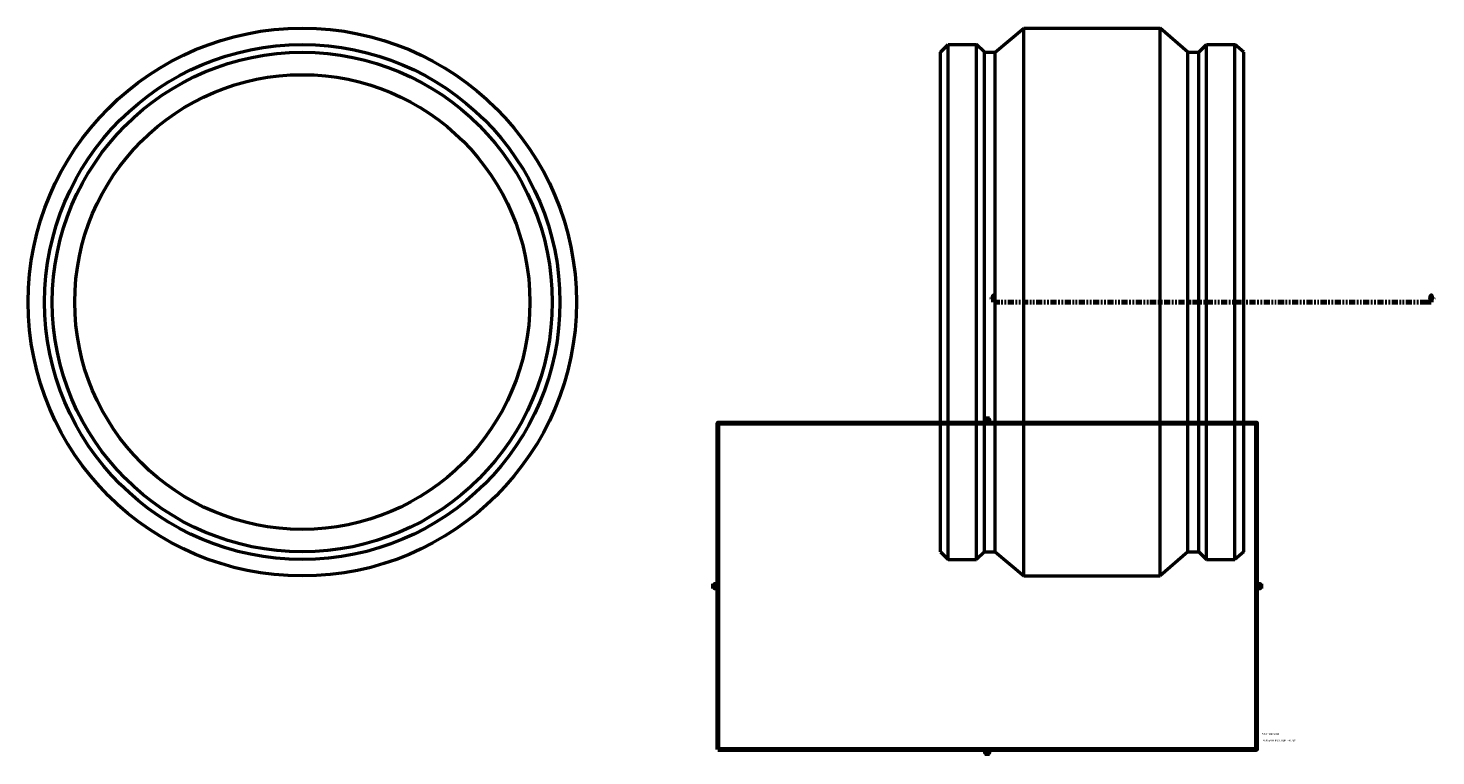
# Model space of a CAD drawing. Header units: inches. Extents: x -42 to 94, y -45 to 100.
# Tile 2 of 3: x -42 to 44, y 1 to 45. Entities that reach past the tile are written whole.
import ezdxf

# ---------------------------------------------------------------- set-up
doc = ezdxf.new("R2010")
doc.units = ezdxf.units.IN
doc.header["$MEASUREMENT"] = 0
doc.linetypes.add('DOUBLE_DASH_CHAIN', pattern=[1.2403, 0.6614, -0.0827, 0.1654, -0.0827, 0.1654, -0.0827])
for name, color, linetype, lineweight in [('Border (ANSI)', 7, 'Continuous', 70), ('Section Line (ANSI)', 7, 'DOUBLE_DASH_CHAIN', 70), ('Title (ANSI)', 7, 'Continuous', 50), ('Visible (ANSI)', 7, 'Continuous', 50)]:
    doc.layers.add(name, color=color, linetype=linetype, lineweight=lineweight)
doc.styles.add('Label Text (ANSI)', font='tahoma.ttf')
doc.styles.add('Note Text (ANSI)', font='tahoma.ttf')
doc.styles.add('Text Style29', font='tahoma.ttf')

# ---------------------------------------------------------------- blocks, each defined once
blk = doc.blocks.new('Borders Default Border')
at = {"layer": 'Border (ANSI)'}
for p, q in [((4.25, 21), (4.25, 21.134)), ((8.5, 21), (8.5, 21.134)), ((12.75, 21), (12.75, 21.134)), ((21.25, 21), (21.25, 21.134)), ((25.5, 21), (25.5, 21.134)), ((29.75, 21), (29.75, 21.134)), ((0.5, 16.5), (0.366, 16.5)), ((33.5, 16.5), (33.634, 16.5)), ((0.5, 5.5), (0.366, 5.5)), ((33.5, 5.5), (33.634, 5.5)), ((4.25, 1), (4.25, 0.866)), ((8.5, 1), (8.5, 0.866)), ((12.75, 1), (12.75, 0.866)), ((21.25, 1), (21.25, 0.866)), ((25.5, 1), (25.5, 0.866)), ((29.75, 1), (29.75, 0.866))]:
    blk.add_line(p, q, dxfattribs=at)
at = {"layer": 'Border (ANSI)', "flags": 128}
for points in [[(0.5, 1), (0.5, 21), (33.5, 21), (33.5, 1), (0.5, 1)], [(17, 21.4), (17, 21), (16.885, 21.2), (17.115, 21.2), (17, 21)], [(0.1, 11), (0.5, 11), (0.3, 11.115), (0.3, 10.885), (0.5, 11)], [(33.9, 11), (33.5, 11), (33.7, 11.115), (33.7, 10.885), (33.5, 11)], [(17, 0.6), (17, 1), (16.885, 0.8), (17.115, 0.8), (17, 1)]]:
    blk.add_lwpolyline(points, dxfattribs=at)
at = {"layer": 'Border (ANSI)', "color": 5, "true_color": 0x0000ff, "char_height": 0.0945, "attachment_point": 7, "style": 'Note Text (ANSI)'}
for s, insert in [('8', (2.094, 21.038)), ('7', (6.346, 21.04)), ('6', (10.595, 21.038)), ('5', (14.847, 21.038)), ('4', (19.092, 21.04)), ('3', (23.346, 21.038)), ('2', (27.596, 21.04)), ('1', (31.854, 21.04)), ('D', (0.378, 19.203)), ('D', (33.553, 19.203)), ('C', (0.378, 13.701)), ('C', (33.552, 13.701)), ('B', (0.384, 8.203)), ('B', (33.558, 8.203)), ('A', (0.373, 2.703)), ('A', (33.547, 2.703)), ('8', (2.094, 0.863)), ('7', (6.346, 0.866)), ('6', (10.595, 0.864)), ('5', (14.847, 0.864)), ('4', (19.092, 0.866)), ('3', (23.346, 0.864)), ('2', (27.596, 0.866)), ('1', (31.854, 0.866))]:
    blk.add_mtext(s, dxfattribs=dict(at, insert=insert))
blk = doc.blocks.new('Title Blocks ANSI - Large')
at = {"layer": 'Title (ANSI)', "color": 5, "true_color": 0x0000ff, "style": 'Text Style29'}
for tag, p in [('PART_NUMBER_001', (0.341, 0.873)), ('DESCRIPTION_001', (0.369, 0.481))]:
    blk.add_attdef(tag, p, '', height=0.12, dxfattribs=at)
blk = doc.blocks.new('2dTransSection0')
at = {"layer": 'Section Line (ANSI)', "linetype": 'Continuous'}
for p, q in [((17.388, 28.81), (17.349, 28.613)), ((17.349, 28.613), (17.427, 28.613)), ((17.388, 28.613), (17.388, 28.81)), ((17.427, 28.613), (17.388, 28.81)), ((17.388, 28.416), (17.388, 28.613)), ((44.189, 28.81), (44.15, 28.613)), ((44.15, 28.613), (44.228, 28.613)), ((44.189, 28.613), (44.189, 28.81)), ((44.228, 28.613), (44.189, 28.81)), ((44.189, 28.416), (44.189, 28.613)), ((17.388, 28.416), (17.764, 28.416)), ((43.813, 28.416), (44.189, 28.416))]:
    blk.add_line(p, q, dxfattribs=at)
at = {"layer": 'Section Line (ANSI)', "linetype": 'DOUBLE_DASH_CHAIN', "ltscale": 0.560661}
blk.add_line((17.388, 28.416), (44.189, 28.416), dxfattribs=at)
at = {"layer": 'Section Line (ANSI)', "linetype": 'Continuous', "flags": 128}
for points in [[(17.427, 28.613), (17.388, 28.81), (17.349, 28.613), (17.427, 28.613)], [(44.228, 28.613), (44.189, 28.81), (44.15, 28.613), (44.228, 28.613)]]:
    blk.add_lwpolyline(points, dxfattribs=at)
at = {"layer": 'Section Line (ANSI)'}
for points in [[(17.427, 28.613), (17.388, 28.81), (17.349, 28.613), (17.427, 28.613)], [(44.228, 28.613), (44.189, 28.81), (44.15, 28.613), (44.228, 28.613)]]:
    blk.add_solid(points, dxfattribs=at)
at = {"layer": 'Section Line (ANSI)', "char_height": 0.18, "attachment_point": 7, "style": 'Label Text (ANSI)'}
for insert in [(17.098, 28.554), (44.326, 28.554)]:
    blk.add_mtext('A', dxfattribs=dict(at, insert=insert))

msp = doc.modelspace()

# ---------------------------------------------------------------- linework, layer by layer
at = {"layer": 'Visible (ANSI)'}
for p, q in [((17.494, 43.725), (19.236, 45.206)), ((19.236, 11.626), (19.236, 45.206)), ((19.236, 45.206), (27.597, 45.206)), ((27.597, 11.626), (27.597, 45.206)), ((29.276, 43.725), (27.597, 45.206)), ((14.127, 43.725), (14.6, 44.199)), ((14.6, 12.633), (14.6, 44.199)), ((14.6, 44.199), (16.347, 44.199)), ((16.347, 12.633), (16.347, 44.199)), ((16.821, 43.725), (16.347, 44.199)), ((29.95, 43.725), (30.423, 44.199)), ((30.423, 12.633), (30.423, 44.199)), ((30.423, 44.199), (32.17, 44.199)), ((32.17, 12.633), (32.17, 44.199)), ((32.707, 43.725), (32.17, 44.199)), ((14.127, 13.107), (14.127, 43.725)), ((16.821, 13.107), (16.821, 43.725)), ((16.821, 43.725), (17.494, 43.725)), ((17.494, 13.107), (17.494, 43.725)), ((29.276, 13.107), (29.276, 43.725)), ((29.276, 43.725), (29.95, 43.725)), ((29.95, 13.107), (29.95, 43.725)), ((32.707, 13.107), (32.707, 43.725)), ((14.127, 13.107), (14.6, 12.633)), ((16.821, 13.107), (16.347, 12.633)), ((16.821, 13.107), (17.494, 13.107)), ((17.494, 13.107), (19.236, 11.626)), ((29.276, 13.107), (27.597, 11.626)), ((29.276, 13.107), (29.95, 13.107)), ((29.95, 13.107), (30.423, 12.633)), ((32.707, 13.107), (32.17, 12.633)), ((14.6, 12.633), (16.347, 12.633)), ((30.423, 12.633), (32.17, 12.633)), ((19.236, 11.626), (27.597, 11.626))]:
    msp.add_line(p, q, dxfattribs=at)
for radius in [16.79, 15.783, 15.309, 13.937]:
    msp.add_circle((-24.951, 28.416), radius, dxfattribs=at)

# ---------------------------------------------------------------- block references
msp.add_blockref('Borders Default Border', (0, 0))
msp.add_blockref('Title Blocks ANSI - Large', (33.5, 1)).add_auto_attribs({'PART_NUMBER_001': '59013003280', 'DESCRIPTION_001': "PLASSON IPS COUPLER 28''"})
at = {"layer": 'Section Line (ANSI)'}
msp.add_blockref('2dTransSection0', (0, 0), dxfattribs=at)

doc.saveas('drawing.dxf')
